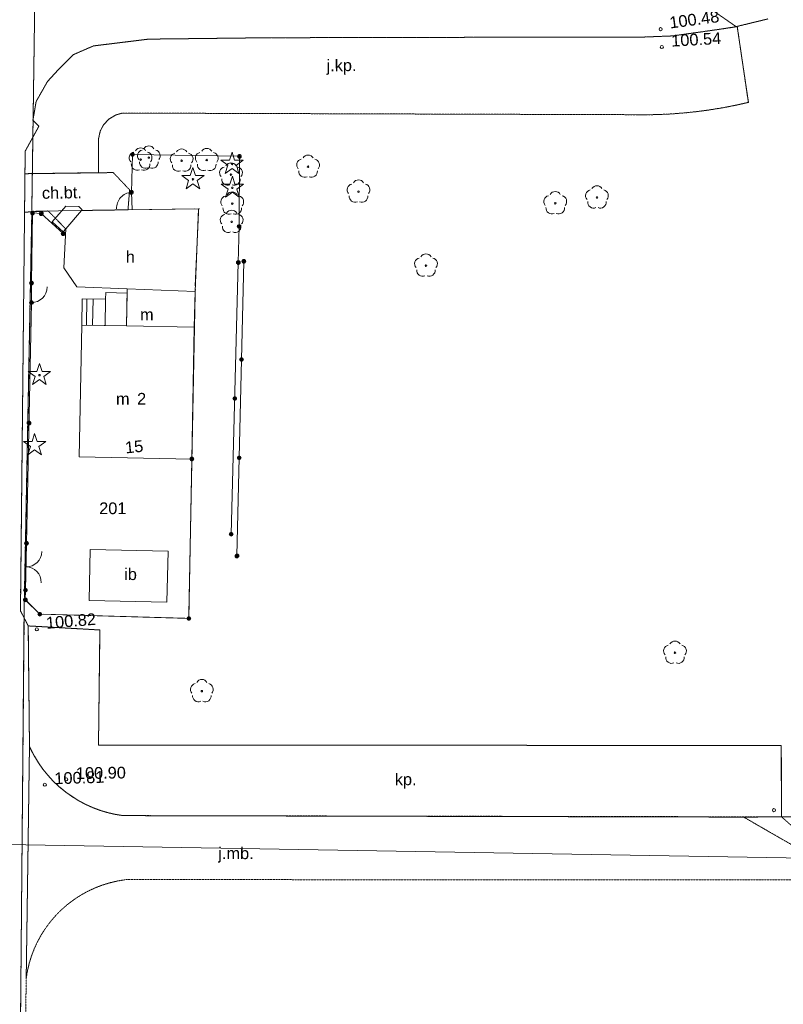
# Model space of a CAD drawing. Header units: millimetres. Extents: x 7098408 to 7789344, y 5351952 to 5979042.
# Tile 19 of 55: x 7495146 to 7544093, y 5666080 to 5729192. Entities that reach past the tile are written whole.
import ezdxf

# ---------------------------------------------------------------- set-up
doc = ezdxf.new("R2010")
doc.units = ezdxf.units.MM
doc.header["$MEASUREMENT"] = 0
for name, pattern in [('4002', [2, 1, -1]), ('4003', [3, 2, -1]), ('4004', [4, 3, -1])]:
    doc.linetypes.add(name, pattern=pattern)
for name, color, linetype, lineweight, true_color in [('Budynki_Nr_pióra__102', 7, 'Continuous', 5, 0xcccccc), ('Drogi_Nr_pióra__102', 7, 'Continuous', 5, 0xcccccc), ('Dzialki_Nr_pióra__102', 7, 'Continuous', 5, 0xcccccc), ('Elementy_budynkow_Nr_pióra__102', 7, 'Continuous', 5, 0xcccccc), ('Ewidencja_drog_Nr_pióra__102', 7, 'Continuous', 5, 0xcccccc), ('Ogrodzenia_Nr_pióra__102', 7, 'Continuous', 5, 0xcccccc), ('Roslinnosc_Nr_pióra__102', 7, 'Continuous', 5, 0xcccccc), ('Rzezba_Nr_pióra__102', 7, 'Continuous', 5, 0xcccccc), ('SYSTEM_Nr_pióra__102', 7, 'Continuous', 5, 0xcccccc), ('Uzytki_Nr_pióra__102', 7, 'Continuous', 5, 0xcccccc)]:
    doc.layers.add(name, color=color, linetype=linetype, lineweight=lineweight, true_color=true_color)
doc.styles.add('STYL_AUTOMATYCZNY_2', font='arial.ttf')

msp = doc.modelspace()

# ---------------------------------------------------------------- linework, layer by layer
at = {"layer": 'Budynki_Nr_pióra__102', "color": 254, "linetype": 'Continuous', "lineweight": 5, "true_color": 0xcccccc, "flags": 128}
for points in [[(7506608.4, 5717074.1), (7506389.22, 5711769.75), (7502045.66, 5711948.89), (7498814.01, 5712079), (7497982.33, 5713279.99), (7498102.42, 5715781.04), (7499103.24, 5716962)], [(7506389.22, 5711769.75), (7506339.18, 5709487.88), (7506181.05, 5701031.94), (7498965.13, 5701171.06), (7499124.26, 5709616.98), (7501996.62, 5709567.94), (7502045.66, 5711948.89)], [(7499663.7, 5695237.19), (7504654.8, 5695131.1), (7504585.74, 5691860.42), (7499594.65, 5691965.51)]]:
    msp.add_lwpolyline(points, close=True, dxfattribs=at)
at = {"layer": 'Drogi_Nr_pióra__102', "color": 254, "linetype": '4003', "lineweight": 5, "true_color": 0xcccccc}
for p, q in [((7536069.56, 5732212.51), (7541070.66, 5728746.67)), ((7541070.66, 5728746.67), (7536069.56, 5732212.51)), ((7540082.85, 5728588.54), (7541140.72, 5728747.67)), ((7541070.66, 5728746.67), (7540082.85, 5728588.54)), ((7543092.32, 5729237.07), (7541070.66, 5728746.67)), ((7541140.72, 5728747.67), (7541852.3, 5723893.69)), ((7524799.32, 5728064.11), (7510904.92, 5728034.08)), ((7510904.92, 5728034.08), (7524799.32, 5728064.11)), ((7534785.5, 5728066.11), (7524799.32, 5728064.11)), ((7524799.32, 5728064.11), (7534785.5, 5728066.11)), ((7537015.33, 5728153.18), (7534785.5, 5728066.11)), ((7534785.5, 5728066.11), (7537015.33, 5728153.18)), ((7540082.85, 5728588.54), (7537015.33, 5728153.18)), ((7537015.33, 5728153.18), (7540082.85, 5728588.54)), ((7499875.88, 5727511.66), (7498601.83, 5726960.2)), ((7498601.83, 5726960.2), (7499875.88, 5727511.66)), ((7503407.77, 5727946.01), (7499875.88, 5727511.66)), ((7499875.88, 5727511.66), (7503407.77, 5727946.01)), ((7510904.92, 5728034.08), (7503407.77, 5727946.01)), ((7503407.77, 5727946.01), (7510904.92, 5728034.08)), ((7498601.83, 5726960.2), (7497618.03, 5725976.4)), ((7497618.03, 5725976.4), (7498601.83, 5726960.2)), ((7497618.03, 5725976.4), (7496923.46, 5725223.78)), ((7496923.46, 5725223.78), (7497618.03, 5725976.4)), ((7496923.46, 5725223.78), (7496199.86, 5723949.73)), ((7496199.86, 5723949.73), (7496923.46, 5725223.78)), ((7496199.86, 5723949.73), (7495997.7, 5722762.76)), ((7495997.7, 5722762.76), (7496199.86, 5723949.73)), ((7541002.6, 5723702.53), (7540511.2, 5723604.45)), ((7541491, 5723808.62), (7541002.6, 5723702.53)), ((7541852.3, 5723893.69), (7541491, 5723808.62)), ((7501289.04, 5723081.02), (7500862.69, 5722821.81)), ((7501723.39, 5723207.13), (7501289.04, 5723081.02)), ((7534757.48, 5723102.04), (7501723.39, 5723207.13)), ((7535257.89, 5723099.04), (7534757.48, 5723102.04)), ((7535758.3, 5723105.04), (7535257.89, 5723099.04)), ((7536258.71, 5723121.06), (7535758.3, 5723105.04)), ((7536758.12, 5723145.07), (7536258.71, 5723121.06)), ((7537257.53, 5723177.1), (7536758.12, 5723145.07)), ((7537755.94, 5723218.13), (7537257.53, 5723177.1)), ((7538254.35, 5723268.18), (7537755.94, 5723218.13)), ((7538750.76, 5723326.22), (7538254.35, 5723268.18)), ((7539029.98, 5723363.25), (7538750.76, 5723326.22)), ((7539525.39, 5723435.31), (7539029.98, 5723363.25)), ((7540018.8, 5723515.38), (7539525.39, 5723435.31)), ((7540511.2, 5723604.45), (7540018.8, 5723515.38)), ((7495997.7, 5722762.76), (7496374.01, 5722358.43)), ((7496374.01, 5722358.43), (7495997.7, 5722762.76)), ((7500523.41, 5722456.51), (7500311.24, 5722053.18)), ((7500862.69, 5722821.81), (7500523.41, 5722456.51)), ((7496374.01, 5722358.43), (7495498.29, 5720762.12)), ((7495498.29, 5720762.12), (7496374.01, 5722358.43)), ((7500311.24, 5722053.18), (7500203.15, 5721565.78)), ((7500203.15, 5721565.78), (7500207.15, 5719383.99)), ((7495498.29, 5720762.12), (7495194.04, 5691296.96)), ((7495483.28, 5719319.94), (7495498.29, 5720762.12)), ((7500207.15, 5719383.99), (7495483.28, 5719319.94)), ((7495194.04, 5691296.96), (7495693.45, 5690335.17)), ((7495693.45, 5690335.17), (7495773.51, 5682598.83)), ((7495563.34, 5667746.65), (7495773.51, 5682598.83)), ((7495773.51, 5682598.83), (7495563.34, 5667746.65)), ((7495773.51, 5682598.83), (7496087.77, 5681983.32)), ((7496087.77, 5681983.32), (7496348.99, 5681555.97)), ((7496348.99, 5681555.97), (7496638.22, 5681147.64)), ((7496638.22, 5681147.64), (7496952.48, 5680759.32)), ((7496952.48, 5680759.32), (7497292.76, 5680391.02)), ((7497292.76, 5680391.02), (7497655.06, 5680046.73)), ((7497655.06, 5680046.73), (7497711.1, 5679997.69)), ((7497711.1, 5679997.69), (7498098.42, 5679681.43)), ((7498098.42, 5679681.43), (7498505.76, 5679391.2)), ((7498505.76, 5679391.2), (7498931.1, 5679127.98)), ((7498931.1, 5679127.98), (7499373.47, 5678893.79)), ((7499373.47, 5678893.79), (7499829.84, 5678687.62)), ((7499829.84, 5678687.62), (7500298.22, 5678512.48)), ((7500298.22, 5678512.48), (7500777.62, 5678368.36)), ((7500777.62, 5678368.36), (7501265.02, 5678256.27)), ((7501265.02, 5678256.27), (7501758.42, 5678175.2)), ((7501758.42, 5678175.2), (7543983.05, 5678095.13)), ((7541549.05, 5678081.12), (7543983.05, 5678095.13)), ((7548536.78, 5674061.83), (7541549.05, 5678081.12)), ((7543983.05, 5678095.13), (7568028.76, 5678195.22)), ((7543983.05, 5678095.13), (7548536.78, 5674061.83)), ((7500937.75, 5673872.67), (7500459.36, 5673726.55)), ((7501425.15, 5673985.76), (7500937.75, 5673872.67)), ((7501919.55, 5674065.83), (7501425.15, 5673985.76)), ((7501968.59, 5674071.83), (7501919.55, 5674065.83)), ((7548536.78, 5674061.83), (7501968.59, 5674071.83)), ((7499538.6, 5673338.23), (7499099.24, 5673098.04)), ((7499991.97, 5673547.4), (7499538.6, 5673338.23)), ((7500459.36, 5673726.55), (7499991.97, 5673547.4)), ((7498275.57, 5672530.57), (7498173.48, 5672447.5)), ((7498677.9, 5672827.81), (7498275.57, 5672530.57)), ((7499099.24, 5673098.04), (7498677.9, 5672827.81)), ((7497798.17, 5672116.23), (7497446.89, 5671759.94)), ((7498173.48, 5672447.5), (7497798.17, 5672116.23)), ((7497119.62, 5671381.63), (7496820.37, 5670981.3)), ((7497446.89, 5671759.94), (7497119.62, 5671381.63)), ((7496820.37, 5670981.3), (7496548.15, 5670560.96)), ((7496304.95, 5670123.6), (7496092.78, 5669670.23)), ((7496548.15, 5670560.96), (7496304.95, 5670123.6)), ((7496092.78, 5669670.23), (7495911.63, 5669203.84)), ((7495911.63, 5669203.84), (7495762.51, 5668726.45)), ((7495646.41, 5668240.05), (7495563.34, 5667746.65)), ((7495762.51, 5668726.45), (7495646.41, 5668240.05)), ((7495563.34, 5667746.65), (7495433.24, 5657838.52))]:
    msp.add_line(p, q, dxfattribs=at)
at = {"layer": 'Drogi_Nr_pióra__102', "color": 254, "linetype": 'Continuous', "lineweight": 5, "true_color": 0xcccccc}
for p, q in [((7541070.66, 5728746.67), (7540082.85, 5728588.54)), ((7541070.66, 5728746.67), (7543092.32, 5729237.07)), ((7541852.3, 5723893.69), (7541140.72, 5728747.67)), ((7524799.32, 5728064.11), (7510904.92, 5728034.08)), ((7534785.5, 5728066.11), (7524799.32, 5728064.11)), ((7537015.33, 5728153.18), (7534785.5, 5728066.11)), ((7540082.85, 5728588.54), (7537015.33, 5728153.18)), ((7499875.88, 5727511.66), (7498601.83, 5726960.2)), ((7503407.77, 5727946.01), (7499875.88, 5727511.66)), ((7510904.92, 5728034.08), (7503407.77, 5727946.01)), ((7498601.83, 5726960.2), (7497618.03, 5725976.4)), ((7497618.03, 5725976.4), (7496923.46, 5725223.78)), ((7496923.46, 5725223.78), (7496199.86, 5723949.73)), ((7496199.86, 5723949.73), (7495997.7, 5722762.76)), ((7540511.2, 5723604.45), (7541002.6, 5723702.53)), ((7541002.6, 5723702.53), (7541491, 5723808.62)), ((7541491, 5723808.62), (7541852.3, 5723893.69)), ((7500862.69, 5722821.81), (7501289.04, 5723081.02)), ((7501289.04, 5723081.02), (7501723.39, 5723207.13)), ((7501723.39, 5723207.13), (7534757.48, 5723102.04)), ((7534757.48, 5723102.04), (7535257.89, 5723099.04)), ((7535257.89, 5723099.04), (7535758.3, 5723105.04)), ((7535758.3, 5723105.04), (7536258.71, 5723121.06)), ((7536258.71, 5723121.06), (7536758.12, 5723145.07)), ((7536758.12, 5723145.07), (7537257.53, 5723177.1)), ((7537257.53, 5723177.1), (7537755.94, 5723218.13)), ((7537755.94, 5723218.13), (7538254.35, 5723268.18)), ((7538254.35, 5723268.18), (7538750.76, 5723326.22)), ((7538750.76, 5723326.22), (7539029.98, 5723363.25)), ((7539029.98, 5723363.25), (7539525.39, 5723435.31)), ((7539525.39, 5723435.31), (7540018.8, 5723515.38)), ((7540018.8, 5723515.38), (7540511.2, 5723604.45)), ((7495997.7, 5722762.76), (7496374.01, 5722358.43)), ((7500311.24, 5722053.18), (7500523.41, 5722456.51)), ((7500523.41, 5722456.51), (7500862.69, 5722821.81)), ((7496374.01, 5722358.43), (7495498.29, 5720762.12)), ((7500203.15, 5721565.78), (7500311.24, 5722053.18)), ((7500207.15, 5719383.99), (7500203.15, 5721565.78)), ((7495498.29, 5720762.12), (7495194.04, 5691296.96)), ((7495194.04, 5691296.96), (7495693.45, 5690335.17)), ((7495773.51, 5682598.83), (7495693.45, 5690335.17)), ((7495693.45, 5690335.17), (7500287.22, 5690074.96)), ((7495693.45, 5690335.17), (7495773.51, 5682598.83)), ((7500287.22, 5690074.96), (7500197.14, 5682698.91)), ((7500197.14, 5682698.91), (7543963.03, 5682668.88)), ((7543963.03, 5682668.88), (7543983.05, 5678095.13)), ((7495854.58, 5682425.68), (7495773.51, 5682598.83)), ((7495773.51, 5682598.83), (7495854.58, 5682425.68)), ((7496087.77, 5681983.32), (7495854.58, 5682425.68)), ((7495854.58, 5682425.68), (7496087.77, 5681983.32)), ((7496348.99, 5681555.97), (7496087.77, 5681983.32)), ((7496087.77, 5681983.32), (7496348.99, 5681555.97)), ((7496638.22, 5681147.64), (7496348.99, 5681555.97)), ((7496348.99, 5681555.97), (7496638.22, 5681147.64)), ((7496952.48, 5680759.32), (7496638.22, 5681147.64)), ((7496638.22, 5681147.64), (7496952.48, 5680759.32)), ((7497292.76, 5680391.02), (7496952.48, 5680759.32)), ((7496952.48, 5680759.32), (7497292.76, 5680391.02)), ((7497655.06, 5680046.73), (7497292.76, 5680391.02)), ((7497292.76, 5680391.02), (7497655.06, 5680046.73)), ((7497711.1, 5679997.69), (7497655.06, 5680046.73)), ((7497655.06, 5680046.73), (7498098.42, 5679681.43)), ((7498098.42, 5679681.43), (7497711.1, 5679997.69)), ((7498505.76, 5679391.2), (7498098.42, 5679681.43)), ((7498098.42, 5679681.43), (7498505.76, 5679391.2)), ((7498931.1, 5679127.98), (7498505.76, 5679391.2)), ((7498505.76, 5679391.2), (7498931.1, 5679127.98)), ((7499373.47, 5678893.79), (7498931.1, 5679127.98)), ((7498931.1, 5679127.98), (7499373.47, 5678893.79)), ((7499829.84, 5678687.62), (7499373.47, 5678893.79)), ((7499373.47, 5678893.79), (7499829.84, 5678687.62)), ((7500298.22, 5678512.48), (7499829.84, 5678687.62)), ((7499829.84, 5678687.62), (7500298.22, 5678512.48)), ((7500777.62, 5678368.36), (7500298.22, 5678512.48)), ((7500298.22, 5678512.48), (7500777.62, 5678368.36)), ((7501265.02, 5678256.27), (7500777.62, 5678368.36)), ((7500777.62, 5678368.36), (7501265.02, 5678256.27)), ((7501758.42, 5678175.2), (7501265.02, 5678256.27)), ((7501265.02, 5678256.27), (7501758.42, 5678175.2)), ((7541549.05, 5678081.12), (7501758.42, 5678175.2)), ((7501758.42, 5678175.2), (7541549.05, 5678081.12)), ((7541549.05, 5678081.12), (7543983.05, 5678095.13)), ((7543983.05, 5678095.13), (7541549.05, 5678081.12)), ((7543983.05, 5678095.13), (7568028.76, 5678195.22))]:
    msp.add_line(p, q, dxfattribs=at)
at = {"layer": 'Drogi_Nr_pióra__102', "color": 254, "linetype": '4004', "lineweight": 5, "true_color": 0xcccccc}
for p, q in [((7495457.26, 5716853.92), (7495483.28, 5719319.94)), ((7495483.28, 5719319.94), (7501142.92, 5719392)), ((7501142.92, 5719392), (7502189.78, 5718288.09)), ((7502189.78, 5718288.09), (7502088.69, 5717007.04)), ((7496971.5, 5716931.98), (7495457.26, 5716853.92)), ((7498102.42, 5715781.04), (7496971.5, 5716931.98)), ((7499103.24, 5716962), (7498102.42, 5715781.04)), ((7502088.69, 5717007.04), (7499103.24, 5716962))]:
    msp.add_line(p, q, dxfattribs=at)
at = {"layer": 'Dzialki_Nr_pióra__102', "color": 254, "linetype": 'Continuous', "lineweight": 5, "true_color": 0xcccccc}
for p, q in [((7498561.8, 5904130.48), (7495927.64, 5717157.16)), ((7495927.64, 5717157.16), (7498561.8, 5904130.48)), ((7496173.84, 5716910.96), (7506362.2, 5717073.1)), ((7506362.2, 5717073.1), (7496173.84, 5716910.96)), ((7506601.39, 5716826.89), (7506403.23, 5712133.05)), ((7506403.23, 5712133.05), (7506601.39, 5716826.89)), ((7495448.25, 5692336.81), (7495918.63, 5716656.75)), ((7495918.63, 5716656.75), (7495448.25, 5692336.81)), ((7506387.22, 5711632.63), (7505996.9, 5691065.77)), ((7505996.9, 5691065.77), (7506387.22, 5711632.63)), ((7495441.24, 5691836.4), (7494954.84, 5638202.42)), ((7494954.84, 5638202.42), (7495441.24, 5691836.4)), ((7496257.91, 5691263.93), (7495619.39, 5691908.46)), ((7495619.39, 5691908.46), (7496257.91, 5691263.93)), ((7505741.69, 5690822.57), (7496684.26, 5691078.78)), ((7496684.26, 5691078.78), (7505741.69, 5690822.57))]:
    msp.add_line(p, q, dxfattribs=at)
at = {"layer": 'Elementy_budynkow_Nr_pióra__102', "color": 254, "linetype": 'Continuous', "lineweight": 5, "true_color": 0xcccccc}
for p, q in [((7499422.51, 5709610.98), (7499458.54, 5711292.36)), ((7499822.84, 5709602.97), (7499858.86, 5711284.35))]:
    msp.add_line(p, q, dxfattribs=at)
at = {"layer": 'Elementy_budynkow_Nr_pióra__102', "color": 254, "linetype": 'Continuous', "lineweight": 5, "true_color": 0xcccccc, "flags": 128}
for points in [[(7497942.29, 5715590.88), (7497231.71, 5716231.41), (7498112.43, 5717242.23), (7498933.11, 5717222.22), (7499153.29, 5717002.04), (7499103.24, 5716962), (7498102.42, 5715781.04)], [(7501996.62, 5709567.94), (7500615.49, 5709586.96), (7500655.52, 5711268.34), (7500660.52, 5711709.7), (7502039.65, 5711652.65)], [(7506389.22, 5711769.75), (7506339.18, 5709487.88), (7501996.62, 5709567.94), (7502045.66, 5711948.89)], [(7500615.49, 5709586.96), (7499124.26, 5709616.98), (7499154.29, 5711298.36), (7500655.52, 5711268.34)], [(7506339.18, 5709487.88), (7506181.05, 5701031.94), (7498965.13, 5701171.06), (7499124.26, 5709616.98), (7501996.62, 5709567.94)]]:
    msp.add_lwpolyline(points, close=True, dxfattribs=at)
at = {"layer": 'Ewidencja_drog_Nr_pióra__102', "color": 254, "linetype": '4004', "lineweight": 5, "true_color": 0xcccccc, "flags": 128}
msp.add_lwpolyline([(7543983.05, 5678095.13), (7541549.05, 5678081.12), (7501758.42, 5678175.2), (7501265.02, 5678256.27), (7500777.62, 5678368.36), (7500298.22, 5678512.48), (7499829.84, 5678687.62), (7499373.47, 5678893.79), (7498931.1, 5679127.98), (7498505.76, 5679391.2), (7498098.42, 5679681.43), (7497711.1, 5679997.69), (7497655.06, 5680046.73), (7497292.76, 5680391.02), (7496952.48, 5680759.32), (7496638.22, 5681147.64), (7496348.99, 5681555.97), (7496087.77, 5681983.32), (7495854.58, 5682425.68), (7495773.51, 5682598.83), (7495693.45, 5690335.17), (7500287.22, 5690074.96), (7500197.14, 5682698.91), (7543963.03, 5682668.88)], close=True, dxfattribs=at)
at = {"layer": 'Ogrodzenia_Nr_pióra__102', "color": 254, "linetype": 'Continuous', "lineweight": 5, "true_color": 0xcccccc}
for p, q in [((7502304.87, 5718123.96), (7502374.93, 5720555.95)), ((7502374.93, 5720555.95), (7509229.55, 5720436.85)), ((7509229.55, 5720436.85), (7509210.53, 5715943.17)), ((7502304.87, 5718123.96), (7502364.92, 5717023.05)), ((7495901.62, 5712318.2), (7495970.68, 5716801.87)), ((7495970.68, 5716801.87), (7496531.14, 5716761.84)), ((7496531.14, 5716761.84), (7497932.28, 5715480.79)), ((7509210.53, 5715943.17), (7509160.49, 5713621.27)), ((7509160.49, 5713621.27), (7508703.12, 5696208.99)), ((7509510.78, 5713701.33), (7509073.42, 5694817.85)), ((7495901.62, 5711058.16), (7495901.62, 5712318.2)), ((7495584.36, 5695626.51), (7495901.62, 5711058.16)), ((7506181.05, 5701031.94), (7505991.89, 5690814.56)), ((7495514.3, 5692624.05), (7495584.36, 5695626.51)), ((7495504.29, 5692003.54), (7495514.3, 5692624.05)), ((7496435.06, 5691083.78), (7495504.29, 5692003.54)), ((7505991.89, 5690814.56), (7496435.06, 5691083.78))]:
    msp.add_line(p, q, dxfattribs=at)
for centre, radius in [((7502374.93, 5720555.95), 120.1), ((7502374.93, 5720555.95), 120.1), ((7502374.93, 5720555.95), 80.07), ((7502374.93, 5720555.95), 80.07), ((7502374.93, 5720555.95), 40.03), ((7502374.93, 5720555.95), 40.03), ((7509229.55, 5720436.85), 120.1), ((7509229.55, 5720436.85), 120.1), ((7509229.55, 5720436.85), 80.07), ((7509229.55, 5720436.85), 80.07), ((7509229.55, 5720436.85), 40.03), ((7509229.55, 5720436.85), 40.03), ((7502304.87, 5718123.96), 120.1), ((7502304.87, 5718123.96), 80.07), ((7502304.87, 5718123.96), 40.03), ((7495970.68, 5716801.87), 120.1), ((7495970.68, 5716801.87), 120.1), ((7495970.68, 5716801.87), 80.07), ((7495970.68, 5716801.87), 80.07), ((7495970.68, 5716801.87), 40.03), ((7495970.68, 5716801.87), 40.03), ((7496531.14, 5716761.84), 120.1), ((7496531.14, 5716761.84), 120.1), ((7496531.14, 5716761.84), 80.07), ((7496531.14, 5716761.84), 80.07), ((7496531.14, 5716761.84), 40.03), ((7496531.14, 5716761.84), 40.03), ((7509210.53, 5715943.17), 120.1), ((7509210.53, 5715943.17), 120.1), ((7497932.28, 5715480.79), 120.1), ((7497932.28, 5715480.79), 80.07), ((7497932.28, 5715480.79), 40.03), ((7509210.53, 5715943.17), 80.07), ((7509210.53, 5715943.17), 80.07), ((7509210.53, 5715943.17), 40.03), ((7509210.53, 5715943.17), 40.03), ((7509160.49, 5713621.27), 120.1), ((7509160.49, 5713621.27), 120.1), ((7509160.49, 5713621.27), 80.07), ((7509160.49, 5713621.27), 80.07), ((7509160.49, 5713621.27), 40.03), ((7509160.49, 5713621.27), 40.03), ((7509510.78, 5713701.33), 120.1), ((7509510.78, 5713701.33), 80.07), ((7509510.78, 5713701.33), 40.03), ((7495901.62, 5712318.2), 120.1), ((7495901.62, 5712318.2), 80.07), ((7495901.62, 5712318.2), 40.03), ((7495901.62, 5711058.16), 120.1), ((7495901.62, 5711058.16), 80.07), ((7495901.62, 5711058.16), 40.03), ((7509364.66, 5707407.17), 120.1), ((7509364.66, 5707407.17), 80.07), ((7509364.66, 5707407.17), 40.03), ((7508931.3, 5704915.13), 120.1), ((7508931.3, 5704915.13), 80.07), ((7508931.3, 5704915.13), 40.03), ((7495743.49, 5703342.84), 120.1), ((7495743.49, 5703342.84), 80.07), ((7495743.49, 5703342.84), 40.03), ((7506181.05, 5701031.94), 120.1), ((7506181.05, 5701031.94), 80.07), ((7506181.05, 5701031.94), 40.03), ((7509219.54, 5701112.01), 120.1), ((7509219.54, 5701112.01), 80.07), ((7509219.54, 5701112.01), 40.03), ((7508703.12, 5696208.99), 120.1), ((7508703.12, 5696208.99), 80.07), ((7508703.12, 5696208.99), 40.03), ((7495584.36, 5695626.51), 120.1), ((7495584.36, 5695626.51), 80.07), ((7495584.36, 5695626.51), 40.03), ((7509073.42, 5694817.85), 120.1), ((7509073.42, 5694817.85), 80.07), ((7509073.42, 5694817.85), 40.03), ((7495514.3, 5692624.05), 120.1), ((7495504.29, 5692003.54), 120.1), ((7495504.29, 5692003.54), 120.1), ((7495504.29, 5692003.54), 80.07), ((7495504.29, 5692003.54), 80.07), ((7495514.3, 5692624.05), 80.07), ((7495514.3, 5692624.05), 40.03), ((7495504.29, 5692003.54), 40.03), ((7495504.29, 5692003.54), 40.03), ((7496435.06, 5691083.78), 120.1), ((7496435.06, 5691083.78), 120.1), ((7496435.06, 5691083.78), 80.07), ((7496435.06, 5691083.78), 80.07), ((7496435.06, 5691083.78), 40.03), ((7496435.06, 5691083.78), 40.03), ((7505991.89, 5690814.56), 120.1), ((7505991.89, 5690814.56), 120.1), ((7505991.89, 5690814.56), 80.07), ((7505991.89, 5690814.56), 80.07), ((7505991.89, 5690814.56), 40.03), ((7505991.89, 5690814.56), 40.03)]:
    msp.add_circle(centre, radius, dxfattribs=at)
for centre, start, end in [((7502359.38, 5717124.62), 93.12213, 183.12213), ((7495901.62, 5712058.98), 270, 0), ((7495572.68, 5695125.83), 268.663341, 358.663341), ((7495525.98, 5693124.73), 358.663341, 88.6633409)]:
    msp.add_arc(centre, 1000.82, start, end, dxfattribs=at)
at = {"layer": 'Roslinnosc_Nr_pióra__102', "color": 254, "linetype": 'Continuous', "lineweight": 5, "true_color": 0xcccccc}
for p, q in [((7508759.16, 5720697.07), (7508594.03, 5720181.64)), ((7508924.3, 5720181.64), (7508759.16, 5720697.07)), ((7508594.03, 5720181.64), (7508043.58, 5720181.64)), ((7508043.58, 5720181.64), (7508483.94, 5719861.38)), ((7508483.94, 5719861.38), (7508318.8, 5719340.96)), ((7509474.75, 5720181.64), (7508924.3, 5720181.64)), ((7509034.39, 5719861.38), (7509474.75, 5720181.64)), ((7509199.52, 5719340.96), (7509034.39, 5719861.38)), ((7506248.1, 5719715.26), (7506082.97, 5719199.84)), ((7506413.24, 5719199.84), (7506248.1, 5719715.26)), ((7508318.8, 5719340.96), (7508759.16, 5719661.22)), ((7508759.16, 5719661.22), (7509199.52, 5719340.96)), ((7506082.97, 5719199.84), (7505532.52, 5719199.84)), ((7505532.52, 5719199.84), (7505972.88, 5718879.58)), ((7505972.88, 5718879.58), (7505807.74, 5718359.15)), ((7505807.74, 5718359.15), (7506248.1, 5718679.41)), ((7506248.1, 5718679.41), (7506688.46, 5718359.15)), ((7506963.69, 5719199.84), (7506413.24, 5719199.84)), ((7506523.33, 5718879.58), (7506963.69, 5719199.84)), ((7506688.46, 5718359.15), (7506523.33, 5718879.58)), ((7508614.04, 5718650.39), (7508063.59, 5718650.39)), ((7508063.59, 5718650.39), (7508503.95, 5718330.13)), ((7508779.18, 5719165.81), (7508614.04, 5718650.39)), ((7508944.31, 5718650.39), (7508779.18, 5719165.81)), ((7509494.77, 5718650.39), (7508944.31, 5718650.39)), ((7509054.4, 5718330.13), (7509494.77, 5718650.39)), ((7508503.95, 5718330.13), (7508338.82, 5717809.7)), ((7508338.82, 5717809.7), (7508779.18, 5718129.96)), ((7508779.18, 5718129.96), (7509219.54, 5717809.7)), ((7509219.54, 5717809.7), (7509054.4, 5718330.13)), ((7496247.9, 5706639.54), (7495697.45, 5706639.54)), ((7495697.45, 5706639.54), (7496137.81, 5706319.28)), ((7496413.04, 5707154.96), (7496247.9, 5706639.54)), ((7496578.17, 5706639.54), (7496413.04, 5707154.96)), ((7497128.63, 5706639.54), (7496578.17, 5706639.54)), ((7496688.26, 5706319.28), (7497128.63, 5706639.54)), ((7496137.81, 5706319.28), (7495972.68, 5705798.85)), ((7495972.68, 5705798.85), (7496413.04, 5706119.11)), ((7496413.04, 5706119.11), (7496853.4, 5705798.85)), ((7496853.4, 5705798.85), (7496688.26, 5706319.28)), ((7496103.79, 5702661.28), (7495938.65, 5702145.86)), ((7496268.92, 5702145.86), (7496103.79, 5702661.28)), ((7495938.65, 5702145.86), (7495388.2, 5702145.86)), ((7495388.2, 5702145.86), (7495828.56, 5701825.59)), ((7495828.56, 5701825.59), (7495663.42, 5701305.17)), ((7495663.42, 5701305.17), (7496103.79, 5701625.43)), ((7496103.79, 5701625.43), (7496544.15, 5701305.17)), ((7496819.37, 5702145.86), (7496268.92, 5702145.86)), ((7496379.01, 5701825.59), (7496819.37, 5702145.86)), ((7496544.15, 5701305.17), (7496379.01, 5701825.59))]:
    msp.add_line(p, q, dxfattribs=at)
for centre in [(7502895.35, 5720225.68), (7503425.79, 5720355.79), (7505527.51, 5720155.62), (7507137.83, 5720195.66), (7508759.16, 5719946.45), (7508689.11, 5719265.89), (7513633.16, 5719766.3), (7506248.1, 5718964.65), (7508779.18, 5718415.2), (7516865.81, 5718176), (7508770.17, 5717404.37), (7529474.15, 5717427.39), (7532146.34, 5717797.69), (7508730.14, 5716233.41), (7521189.36, 5713433.11), (7496413.04, 5706404.35), (7537147.44, 5688613.76), (7506822.57, 5686151.74)]:
    msp.add_circle(centre, 50.04, dxfattribs=at)
for centre, start, end in [((7502540.06, 5720340.78), 102.4999999, 221.7500002), ((7502895.35, 5720600.99), 30.1899999, 149.7700002), ((7503070.5, 5720470.88), 102.4999999, 221.7500002), ((7503425.79, 5720731.1), 30.1900002, 149.7699999), ((7503250.65, 5720340.78), 318.3000001, 77.4899999), ((7503781.08, 5720470.88), 318.3000001, 77.4899999), ((7505172.22, 5720270.72), 102.5000001, 221.75), ((7505527.51, 5720530.93), 30.19, 149.7700001), ((7505882.8, 5720270.72), 318.3, 77.49), ((7506782.54, 5720310.75), 102.4999999, 221.7500002), ((7507137.83, 5720570.96), 30.19, 149.7699999), ((7507493.12, 5720310.75), 318.3000001, 77.4899997), ((7513633.16, 5720141.61), 30.19, 149.7700001), ((7502675.17, 5719920.43), 174.33, 293.4500001), ((7503205.61, 5720050.54), 174.3300001, 293.4499999), ((7503115.54, 5719920.43), 246.24, 5.74), ((7503645.97, 5720050.54), 246.2400001, 5.7399999), ((7505307.33, 5719850.37), 174.3299999, 293.4499999), ((7505747.69, 5719850.37), 246.2399999, 5.74), ((7506917.65, 5719890.41), 174.3300001, 293.4499998), ((7507358.01, 5719890.41), 246.24, 5.7399999), ((7508689.11, 5719641.2), 30.1899999, 149.7700002), ((7513277.87, 5719881.4), 102.5000001, 221.7500001), ((7513988.45, 5719881.4), 318.3000001, 77.4899999), ((7508333.81, 5719380.99), 102.4999999, 221.7500002), ((7509044.4, 5719380.99), 318.3, 77.49), ((7513412.98, 5719461.05), 174.3299999, 293.45), ((7513853.34, 5719461.05), 246.2400001, 5.7399999), ((7508468.92, 5718960.64), 174.33, 293.4500001), ((7508909.29, 5718960.64), 246.24, 5.74), ((7516510.52, 5718291.09), 102.5000001, 221.7500001), ((7516865.81, 5718551.31), 30.19, 149.7700001), ((7517221.1, 5718291.09), 318.3000002, 77.4899998), ((7508770.17, 5717779.68), 30.19, 149.7700001), ((7529474.15, 5717802.69), 30.1900001, 149.77), ((7531791.05, 5717912.78), 102.5, 221.7500001), ((7532146.34, 5718173), 30.1900001, 149.77), ((7532501.63, 5717912.78), 318.2999999, 77.4899999), ((7508414.88, 5717519.46), 102.5000001, 221.75), ((7509125.46, 5717519.46), 318.2999999, 77.4899999), ((7516645.63, 5717870.75), 174.3299999, 293.45), ((7517085.99, 5717870.75), 246.24, 5.7399999), ((7529118.86, 5717542.48), 102.5, 221.7500001), ((7529829.44, 5717542.48), 318.3, 77.4899998), ((7531926.16, 5717492.44), 174.33, 293.4499998), ((7532366.52, 5717492.44), 246.2399999, 5.74), ((7508374.85, 5716348.5), 102.4999999, 221.75), ((7508549.99, 5717099.12), 174.33, 293.4499998), ((7508730.14, 5716608.72), 30.1900001, 149.77), ((7508990.35, 5717099.12), 246.2399999, 5.74), ((7509085.43, 5716348.5), 318.3000002, 77.4899998), ((7529253.97, 5717122.14), 174.3299999, 293.4499999), ((7529694.33, 5717122.14), 246.2399999, 5.74), ((7508509.96, 5715928.16), 174.33, 293.4499999), ((7508950.32, 5715928.16), 246.24, 5.74), ((7521189.36, 5713808.42), 30.1899999, 149.7700002), ((7520834.06, 5713548.21), 102.5000001, 221.75), ((7521544.65, 5713548.21), 318.3, 77.4899999), ((7520969.18, 5713127.86), 174.3299999, 293.45), ((7521409.54, 5713127.86), 246.2399999, 5.74), ((7536792.15, 5688728.85), 102.5, 221.7500001), ((7537147.44, 5688989.07), 30.19, 149.7700001), ((7537502.73, 5688728.85), 318.3, 77.4899999), ((7536927.26, 5688308.51), 174.33, 293.4499999), ((7537367.62, 5688308.51), 246.2399999, 5.74), ((7506467.28, 5686266.83), 102.5000001, 221.7500001), ((7506822.57, 5686527.05), 30.19, 149.7700001), ((7507177.87, 5686266.83), 318.3, 77.49), ((7506602.39, 5685846.49), 174.3299999, 293.45), ((7507042.76, 5685846.49), 246.24, 5.7399999)]:
    msp.add_arc(centre, 375.31, start, end, dxfattribs=at)
at = {"layer": 'Rzezba_Nr_pióra__102', "color": 254, "linetype": 'Continuous', "lineweight": 5, "true_color": 0xcccccc}
for centre in [(7536227.69, 5728586.54), (7536307.75, 5727435.59), (7496244.9, 5690112.99), (7496757.32, 5680155.82), (7498128.45, 5680496.1), (7543490.64, 5678521.48)]:
    msp.add_circle(centre, 100.08, dxfattribs=at)
at = {"layer": 'SYSTEM_Nr_pióra__102', "color": 254, "linetype": 'Continuous', "lineweight": 5, "true_color": 0xcccccc}
for p, q in [((7495923.64, 5716906.96), (7495973.68, 5716906.96)), ((7495923.64, 5716906.96), (7495973.68, 5716906.96)), ((7495923.64, 5716906.96), (7495973.68, 5716906.96)), ((7495923.64, 5716906.96), (7495973.68, 5716906.96)), ((7495923.64, 5716906.96), (7495973.68, 5716906.96)), ((7495923.64, 5716906.96), (7495973.68, 5716906.96)), ((7506612.4, 5717077.1), (7506662.44, 5717077.1)), ((7506612.4, 5717077.1), (7506662.44, 5717077.1)), ((7506612.4, 5717077.1), (7506662.44, 5717077.1)), ((7506612.4, 5717077.1), (7506662.44, 5717077.1)), ((7506392.22, 5711882.84), (7506442.26, 5711882.84)), ((7506392.22, 5711882.84), (7506442.26, 5711882.84)), ((7506392.22, 5711882.84), (7506442.26, 5711882.84)), ((7506392.22, 5711882.84), (7506442.26, 5711882.84)), ((7495443.24, 5692086.61), (7495493.28, 5692086.61)), ((7495443.24, 5692086.61), (7495493.28, 5692086.61)), ((7495443.24, 5692086.61), (7495493.28, 5692086.61)), ((7495443.24, 5692086.61), (7495493.28, 5692086.61)), ((7495443.24, 5692086.61), (7495493.28, 5692086.61)), ((7495443.24, 5692086.61), (7495493.28, 5692086.61)), ((7496434.06, 5691085.79), (7496484.1, 5691085.79)), ((7496434.06, 5691085.79), (7496484.1, 5691085.79)), ((7496434.06, 5691085.79), (7496484.1, 5691085.79)), ((7496434.06, 5691085.79), (7496484.1, 5691085.79)), ((7505991.89, 5690815.56), (7506041.93, 5690815.56)), ((7505991.89, 5690815.56), (7506041.93, 5690815.56)), ((7505991.89, 5690815.56), (7506041.93, 5690815.56)), ((7505991.89, 5690815.56), (7506041.93, 5690815.56))]:
    msp.add_line(p, q, dxfattribs=at)
at = {"layer": 'SYSTEM_Nr_pióra__102', "color": 254, "linetype": 'Continuous', "lineweight": 5, "true_color": 0xcccccc, "flags": 128}
msp.add_lwpolyline([(7440556.24, 5864219.76), (7644526.49, 5861529.55), (7640522.21, 5673831.64), (7436764.13, 5677307.49)], close=True, dxfattribs=at)
at = {"layer": 'Uzytki_Nr_pióra__102', "color": 254, "linetype": '4002', "lineweight": 5, "true_color": 0xcccccc, "flags": 128}
for points in [[(7649619.67, 5755548.65), (7649569.63, 5744829.86), (7633406.37, 5725554.05), (7633446.41, 5712453.31), (7629393.08, 5707299.08), (7636869.21, 5702575.21), (7626030.33, 5693157.49), (7623147.96, 5690655.43), (7603231.63, 5672950.92), (7593213.42, 5664654.11), (7581553.85, 5654345.66), (7580723.17, 5671209.49), (7579952.54, 5672350.42), (7577900.86, 5673631.47), (7577290.36, 5673731.56), (7574808.32, 5674141.89), (7570815.05, 5674131.88), (7547355.81, 5674091.85), (7547345.8, 5666265.43), (7548606.84, 5666205.38), (7548716.93, 5655906.94), (7548756.96, 5651763.54), (7556363.2, 5644187.33), (7569724.15, 5644017.19), (7556593.39, 5632547.78), (7554932.02, 5631116.61), (7542381.73, 5620357.79), (7540460.16, 5618706.44), (7538578.61, 5617095.11), (7518812.41, 5599770.91), (7516080.17, 5597368.94), (7512787.47, 5594476.57), (7504450.63, 5588952.04), (7493821.91, 5589002.08), (7494952.84, 5637952.22), (7495443.24, 5692086.61), (7495923.64, 5716906.96), (7498565.8, 5904380.69), (7498936.11, 5938118.35), (7500847.68, 5938868.97), (7500957.77, 5920243.7), (7503910.19, 5920273.72), (7511246.2, 5920353.79), (7511206.17, 5917521.46), (7503910.19, 5917561.5), (7503870.15, 5909835.16), (7511176.14, 5909795.13), (7511076.06, 5908694.23), (7499986.97, 5908644.18), (7499996.98, 5904891.11), (7500057.03, 5896374.12), (7508684.1, 5896254.02), (7508203.71, 5868661.4), (7508093.62, 5855720.79), (7518181.89, 5855630.71), (7520353.67, 5855590.68), (7520653.92, 5872314.39), (7521985.01, 5872354.43), (7522835.71, 5942982.34), (7524176.81, 5943142.47), (7523135.95, 5872384.45), (7522835.71, 5852638.26), (7534365.16, 5852678.29), (7545184.03, 5852728.33), (7556183.05, 5852768.37), (7557914.47, 5852718.33), (7574227.85, 5852808.4), (7580272.8, 5852838.42), (7592372.73, 5852908.48), (7601640.33, 5852958.52), (7603842.13, 5852958.52), (7615301.53, 5852998.55), (7626320.56, 5853038.59), (7629202.93, 5853108.65), (7639181.11, 5853148.68), (7651050.84, 5853198.72), (7662830.5, 5853248.76), (7674389.98, 5853288.79), (7686419.84, 5853338.83), (7698189.5, 5853378.87), (7710209.35, 5853549.01), (7710259.39, 5840978.7), (7674960.45, 5840878.62), (7674980.46, 5794880.9), (7679634.28, 5795191.15), (7686119.6, 5798003.46), (7693305.49, 5801116.01), (7686059.55, 5785243), (7683887.77, 5780519.12), (7672428.37, 5755438.56), (7661349.29, 5755498.6), (7649619.67, 5755548.65), (7624078.73, 5780298.94), (7616342.38, 5780509.11), (7616162.23, 5772982.94), (7623888.57, 5772762.76), (7624078.73, 5780298.94), (7649619.67, 5755548.65), (7555122.18, 5752346.02), (7555112.17, 5754287.61), (7555102.16, 5758731.26), (7555622.59, 5794260.39), (7555742.69, 5801346.2), (7544233.25, 5801336.19), (7542321.68, 5801396.24), (7533564.5, 5801396.24), (7519553.01, 5801396.24), (7507513.14, 5801396.24), (7503549.89, 5801396.24), (7500847.68, 5801396.24), (7500857.68, 5779378.19), (7500857.68, 5773573.43), (7500857.68, 5735842.49), (7506812.57, 5735842.49), (7518372.05, 5735852.5), (7532873.94, 5735852.5), (7538888.87, 5735852.5), (7541611.1, 5738614.76), (7543602.73, 5740656.43), (7555122.18, 5752346.02), (7649619.67, 5755548.65), (7623838.53, 5720219.68), (7601820.47, 5720760.12), (7601580.28, 5711992.93), (7601400.13, 5703896.29), (7579021.78, 5704336.65), (7579051.8, 5683169.29), (7581473.79, 5677004.24), (7585016.69, 5673161.09), (7600799.64, 5672890.87), (7601189.96, 5694758.8), (7612809.48, 5694398.5), (7623208.01, 5694208.35), (7623838.53, 5720219.68)], [(7491359.9, 5576051.46), (7490949.56, 5592044.57), (7491550.05, 5632707.92), (7496494.11, 5937327.7), (7498936.11, 5938118.35), (7498565.8, 5904380.69), (7495923.64, 5716906.96), (7495443.24, 5692086.61), (7494952.84, 5637952.22), (7493821.91, 5589002.08), (7494222.24, 5578403.39)]]:
    msp.add_lwpolyline(points, close=True, dxfattribs=at)

# ---------------------------------------------------------------- texts
at = {"layer": 'Budynki_Nr_pióra__102', "color": 254, "linetype": 'Continuous', "lineweight": 5, "true_color": 0xcccccc, "char_height": 750, "attachment_point": 7, "style": 'STYL_AUTOMATYCZNY_2'}
for s, insert, rotation in [('\\A1;{\\pql;\\fArial|b0|i0|c238|p0;\\W1.000000;h}', (7501942.71, 5713617.42), 359.97), ('\\A1;{\\pql;\\fArial|b0|i0|c238|p0;\\W1.000000;m}', (7502860.46, 5709914.38), 359.97), ('\\A1;{\\pql;\\fArial|b0|i0|c238|p0;\\W1.000000;m}', (7501319.19, 5704519.96), 359.97), ('\\A1;{\\pql;\\fArial|b0|i0|c238|p0;\\W1.000000;2}', (7502667.45, 5704519.99), 359.97), ('\\A1;{\\pql;\\fArial|b0|i0|c238|p0;\\W1.000000;15}', (7501941.49, 5701377.93), 5.71059)]:
    msp.add_mtext(s, dxfattribs=dict(at, insert=insert, rotation=rotation))
at = {"layer": 'Budynki_Nr_pióra__102', "color": 254, "linetype": 'Continuous', "lineweight": 5, "true_color": 0xcccccc, "insert": (7501842.8, 5693265.04), "char_height": 750, "attachment_point": 7, "style": 'STYL_AUTOMATYCZNY_2'}
msp.add_mtext('\\A1;{\\pql;\\fArial|b0|i0|c238|p0;\\W1.000000;ib}', dxfattribs=at)
at = {"layer": 'Drogi_Nr_pióra__102', "color": 254, "linetype": 'Continuous', "lineweight": 5, "true_color": 0xcccccc, "char_height": 750, "attachment_point": 7, "style": 'STYL_AUTOMATYCZNY_2'}
for s, insert, rotation in [('\\A1;{\\pql;\\fArial|b0|i0|c238|p0;\\W1.000000;j.kp. }', (7514820.24, 5725655.57), 0.609507), ('\\A1;{\\pql;\\fArial|b0|i0|c238|p0;\\W1.000000;ch.bt. }', (7496574.99, 5717701.03), 0.84478), ('\\A1;{\\pql;\\fArial|b0|i0|c238|p0;\\W1.000000;j.mb. }', (7507873.46, 5675161.94), 359.891356)]:
    msp.add_mtext(s, dxfattribs=dict(at, insert=insert, rotation=rotation))
at = {"layer": 'Drogi_Nr_pióra__102', "color": 254, "linetype": 'Continuous', "lineweight": 5, "true_color": 0xcccccc, "insert": (7519188.72, 5679900.59), "char_height": 750, "attachment_point": 7, "style": 'STYL_AUTOMATYCZNY_2'}
msp.add_mtext('\\A1;{\\pql;\\fArial|b0|i0|c238|p0;\\W1.000000;kp.}', dxfattribs=at)
at = {"layer": 'Dzialki_Nr_pióra__102', "color": 254, "linetype": 'Continuous', "lineweight": 5, "true_color": 0xcccccc, "insert": (7500240.08, 5697488.28), "char_height": 750, "attachment_point": 7, "style": 'STYL_AUTOMATYCZNY_2'}
msp.add_mtext('\\A1;{\\pql;\\fArial|b0|i0|c238|p0;\\W1.000000;201}', dxfattribs=at)
at = {"layer": 'Rzezba_Nr_pióra__102', "color": 254, "linetype": 'Continuous', "lineweight": 5, "true_color": 0xcccccc, "char_height": 750, "attachment_point": 7, "style": 'STYL_AUTOMATYCZNY_2'}
for s, insert, rotation in [('\\A1;{\\pql;\\fArial|b0|i0|c238|p0;\\W1.000000;100.48}', (7536848.53, 5728615.67), 7.589997), ('\\A1;{\\pql;\\fArial|b0|i0|c238|p0;\\W1.000000;100.54}', (7536930.51, 5727455.19), 3.089995), ('\\A1;{\\pql;\\fArial|b0|i0|c238|p0;\\W1.000000;100.82}', (7496867.03, 5690136.14), 4.760003), ('\\A1;{\\pql;\\fArial|b0|i0|c238|p0;\\W1.000000;100.81}', (7497380.48, 5680172.72), 1.829989), ('\\A1;{\\pql;\\fArial|b0|i0|c238|p0;\\W1.000000;100.90}', (7498751.91, 5680510.6), 0.710002)]:
    msp.add_mtext(s, dxfattribs=dict(at, insert=insert, rotation=rotation))

doc.saveas('drawing.dxf')
